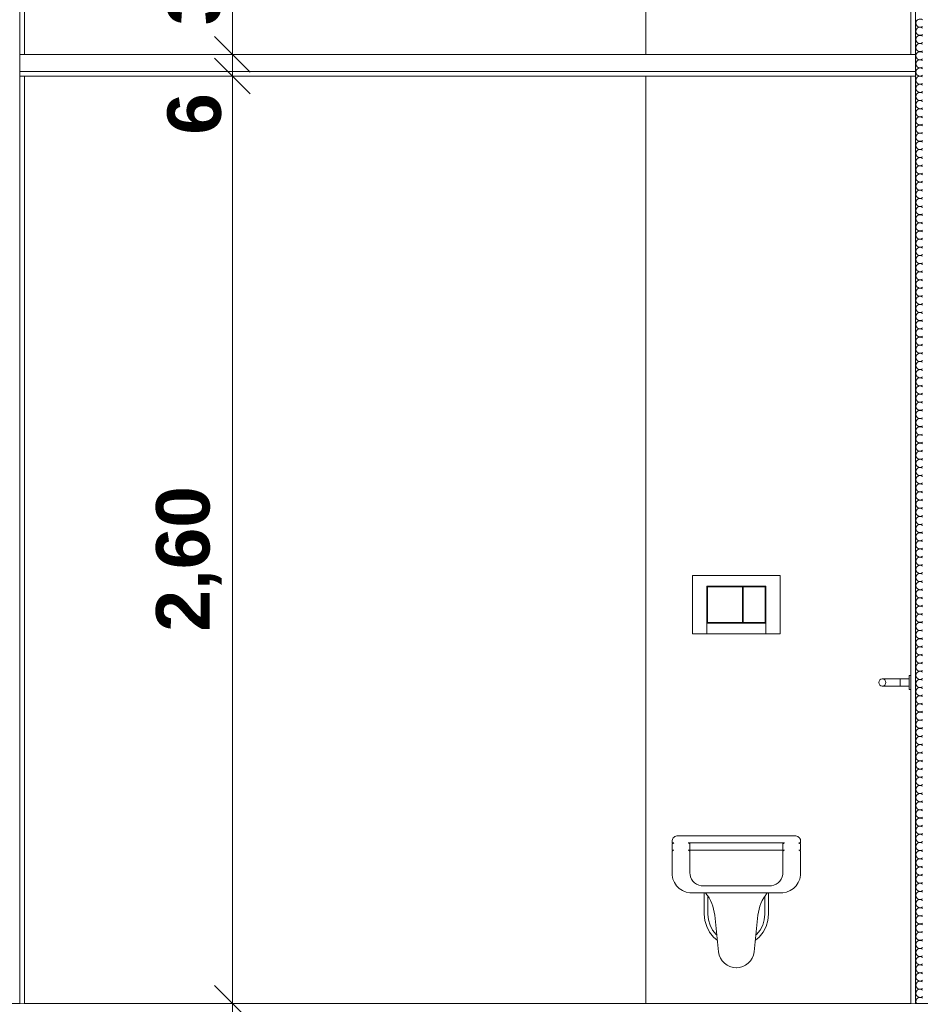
# Model space of a CAD drawing. Header units: millimetres. Extents: x -58263 to 69124, y -53000 to 22363.
# Tile 22 of 40: x -21537 to -19013, y 3558 to 6318. Entities that reach past the tile are written whole.
import ezdxf

# ---------------------------------------------------------------- set-up
doc = ezdxf.new("R2010")
doc.units = ezdxf.units.MM
doc.header["$MEASUREMENT"] = 0
doc.linetypes.add('Wipeout_Contour', pattern=[1000, 0, -1000])
for name, color, linetype in [('Nouveau_2D - Cotations pour 100ème', 7, 'Continuous'), ('Nouveau__Murs int non porteurs - Cloisons', 7, 'Continuous'), ('Nouveau__Plafonds', 7, 'Continuous'), ('Nouveau__Sols - Dalles', 7, 'Continuous'), ('Nouveau_Eq tech - App Sanitaire', 7, 'Continuous')]:
    doc.layers.add(name, color=color, linetype=linetype)
doc.styles.add('STYLE_GENERE_2', font='arial.ttf')
doc.dimstyles.new('STYLE_GENERE__1', dxfattribs={"dimtxt": 150, "dimasz": 95, "dimexe": 0.18, "dimexo": 989.657151, "dimgap": 0, "dimtad": 1, "dimlfac": 0.001, "dimzin": 0, "dimdsep": 46, "dimtxsty": 'STYLE_GENERE_2', "dimblk": 'ARROWHEAD_6', "dimblk1": 'ARROWHEAD_6', "dimblk2": 'ARROWHEAD_6', "dimcen": 0.09, "dimclrd": 7, "dimclre": 7, "dimclrt": 7, "dimazin": 0, "dimtfac": 1, "dimtdec": 4, "dimtmove": 0, "dimatfit": 3, "dimfxl": 0, "dimtolj": 1, "dimtzin": 0, "dimarcsym": 0})
doc.dimstyles.new('STYLE_GENERE__2', dxfattribs={"dimtxt": 150, "dimasz": 95, "dimexe": 0.18, "dimexo": 989.657151, "dimgap": 0, "dimtad": 1, "dimlfac": 0.001, "dimzin": 0, "dimdsep": 46, "dimtxsty": 'STYLE_GENERE_2', "dimblk": 'ARROWHEAD_6', "dimblk1": 'ARROWHEAD_6', "dimblk2": 'ARROWHEAD_6', "dimcen": 0.09, "dimclrd": 7, "dimclre": 7, "dimclrt": 7, "dimazin": 0, "dimtfac": 1, "dimtdec": 4, "dimtmove": 2, "dimatfit": 3, "dimfxl": 0, "dimtolj": 1, "dimtzin": 0, "dimarcsym": 0})
doc.dimstyles.new('STYLE_GENERE__5', dxfattribs={"dimtxt": 150, "dimasz": 95, "dimexe": 0.18, "dimexo": 5949.227272, "dimgap": 0, "dimtad": 1, "dimlfac": 0.001, "dimzin": 0, "dimdsep": 46, "dimtxsty": 'STYLE_GENERE_2', "dimblk": 'ARROWHEAD_6', "dimblk1": 'ARROWHEAD_6', "dimblk2": 'ARROWHEAD_6', "dimcen": 0.09, "dimclrd": 7, "dimclre": 7, "dimclrt": 7, "dimazin": 0, "dimtfac": 1, "dimtdec": 4, "dimtmove": 0, "dimatfit": 3, "dimfxl": 0, "dimtolj": 1, "dimtzin": 0, "dimarcsym": 0})
doc.dimstyles.new('STYLE_GENERE__6', dxfattribs={"dimtxt": 150, "dimasz": 95, "dimexe": 0.18, "dimexo": 5949.227272, "dimgap": 0, "dimtad": 1, "dimlfac": 0.001, "dimzin": 0, "dimdsep": 46, "dimtxsty": 'STYLE_GENERE_2', "dimblk": 'ARROWHEAD_6', "dimblk1": 'ARROWHEAD_6', "dimblk2": 'ARROWHEAD_6', "dimcen": 0.09, "dimclrd": 7, "dimclre": 7, "dimclrt": 7, "dimazin": 0, "dimtfac": 1, "dimtdec": 4, "dimtmove": 2, "dimatfit": 3, "dimfxl": 0, "dimtolj": 1, "dimtzin": 0, "dimarcsym": 0})
doc.dimstyles.new('STYLE_GENERE__7', dxfattribs={"dimtxt": 150, "dimasz": 95, "dimexe": 0.18, "dimexo": 5771.227059, "dimgap": 0, "dimtad": 1, "dimlfac": 0.001, "dimzin": 0, "dimdsep": 46, "dimtxsty": 'STYLE_GENERE_2', "dimblk": 'ARROWHEAD_6', "dimblk1": 'ARROWHEAD_6', "dimblk2": 'ARROWHEAD_6', "dimcen": 0.09, "dimclrd": 7, "dimclre": 7, "dimclrt": 7, "dimazin": 0, "dimtfac": 1, "dimtdec": 4, "dimtmove": 0, "dimatfit": 3, "dimfxl": 0, "dimtolj": 1, "dimtzin": 0, "dimarcsym": 0})

# ---------------------------------------------------------------- blocks, each defined once
blk = doc.blocks.new('Élément de coupe_22')
at = {"layer": 'Nouveau__Sols - Dalles', "color": 7, "linetype": 'Continuous', "lineweight": 5}
for p, q in [((-21523.6, 3560), (-21536.6, 3560)), ((-19039.6, 3560), (-21523.6, 3560)), ((-19026.6, 3560), (-19039.6, 3560))]:
    blk.add_line(p, q, dxfattribs=at)
blk = doc.blocks.new('Élément de coupe_38')
at = {"color": 254, "linetype": 'Wipeout_Contour', "lineweight": 0, "ltscale": 89867.016041}
blk.add_wipeout([(-21523.6, 6612.7), (-21536.6, 6612.7), (-21536.6, 6221), (-21523.6, 6221)], dxfattribs=at).dxf.layer = 'Nouveau__Murs int non porteurs - Cloisons'
at = {"color": 254, "linetype": 'Wipeout_Contour', "lineweight": 0, "ltscale": 88432.734231}
blk.add_wipeout([(-21523.6, 6160), (-21536.6, 6160), (-21536.6, 3560), (-21523.6, 3560)], dxfattribs=at).dxf.layer = 'Nouveau__Murs int non porteurs - Cloisons'
at = {"color": 254, "linetype": 'Wipeout_Contour', "lineweight": 0, "ltscale": 223799.850787}
blk.add_wipeout([(-21584.6, 3560), (-21536.6, 3560), (-21536.6, 6160), (-21536.6, 6221), (-21536.6, 6612.7), (-21582.6, 6612.7), (-21582.6, 6812.7), (-21584.6, 6812.7), (-21584.6, 6221), (-21584.6, 6160)], dxfattribs=at).dxf.layer = 'Nouveau__Murs int non porteurs - Cloisons'
at = {"layer": 'Nouveau__Murs int non porteurs - Cloisons', "color": 7, "linetype": 'Continuous', "lineweight": 5}
for p, q in [((-21523.6, 6612.7), (-21523.6, 6221)), ((-21523.6, 6160), (-21523.6, 3560))]:
    blk.add_line(p, q, dxfattribs=at)
at = {"layer": 'Nouveau__Murs int non porteurs - Cloisons', "color": 7, "linetype": 'Continuous', "lineweight": 13}
blk.add_line((-21536.6, 3560), (-21584.6, 3560), dxfattribs=at)
at = {"layer": 'Nouveau__Murs int non porteurs - Cloisons', "color": 7, "linetype": 'Continuous', "lineweight": 13, "flags": 128}
blk.add_lwpolyline([(-21536.6, 6612.7), (-21536.6, 6221), (-21536.6, 6173), (-21536.6, 6160), (-21536.6, 3560)], dxfattribs=at)
blk = doc.blocks.new('*X93')
at = {"layer": 'Nouveau__Murs int non porteurs - Cloisons', "color": 250, "linetype": 'Continuous', "lineweight": 5}
for centre, start, end in [((-19014, 6308.6), 53.1301, 180), ((-19014, 6308.6), 180, 306.8699), ((-19014, 6285.7), 53.1301, 180), ((-19014, 6285.7), 180, 306.8699), ((-19014, 6262.9), 53.1301, 180), ((-19014, 6262.9), 180, 306.8699), ((-19014, 6240), 53.1301, 180), ((-19014, 6240), 180, 306.8699), ((-19014, 6217.1), 53.1301, 180), ((-19014, 6217.1), 180, 306.8699), ((-19014, 6194.3), 53.1301, 180), ((-19014, 6194.3), 180, 306.8699), ((-19014, 6171.4), 53.1301, 180), ((-19014, 6171.4), 180, 306.8699), ((-19014, 6148.6), 53.1301, 180), ((-19014, 6148.6), 180, 306.8699), ((-19014, 6125.7), 53.1301, 180), ((-19014, 6125.7), 180, 306.8699), ((-19014, 6102.9), 53.1301, 180), ((-19014, 6102.9), 180, 306.8699), ((-19014, 6080), 53.1301, 180), ((-19014, 6080), 180, 306.8699), ((-19014, 6057.1), 53.1301, 180), ((-19014, 6057.1), 180, 306.8699), ((-19014, 6034.3), 53.1301, 180), ((-19014, 6034.3), 180, 306.8699), ((-19014, 6011.4), 53.1301, 180), ((-19014, 6011.4), 180, 306.8699), ((-19014, 5988.6), 53.1301, 180), ((-19014, 5988.6), 180, 306.8699), ((-19014, 5965.7), 53.1301, 180), ((-19014, 5965.7), 180, 306.8699), ((-19014, 5942.9), 53.1301, 180), ((-19014, 5942.9), 180, 306.8699), ((-19014, 5920), 53.1301, 180), ((-19014, 5920), 180, 306.8699), ((-19014, 5897.1), 53.1301, 180), ((-19014, 5897.1), 180, 306.8699), ((-19014, 5874.3), 53.1301, 180), ((-19014, 5874.3), 180, 306.8699), ((-19014, 5851.4), 53.1301, 180), ((-19014, 5851.4), 180, 306.8699), ((-19014, 5828.6), 53.1301, 180), ((-19014, 5828.6), 180, 306.8699), ((-19014, 5805.7), 53.1301, 180), ((-19014, 5805.7), 180, 306.8699), ((-19014, 5782.9), 53.1301, 180), ((-19014, 5782.9), 180, 306.8699), ((-19014, 5760), 53.1301, 180), ((-19014, 5760), 180, 306.8699), ((-19014, 5737.1), 53.1301, 180), ((-19014, 5737.1), 180, 306.8699), ((-19014, 5714.3), 53.1301, 180), ((-19014, 5714.3), 180, 306.8699), ((-19014, 5691.4), 53.1301, 180), ((-19014, 5691.4), 180, 306.8699), ((-19014, 5668.6), 53.1301, 180), ((-19014, 5668.6), 180, 306.8699), ((-19014, 5645.7), 53.1301, 180), ((-19014, 5645.7), 180, 306.8699), ((-19014, 5622.9), 53.1301, 180), ((-19014, 5622.9), 180, 306.8699), ((-19014, 5600), 53.1301, 180), ((-19014, 5600), 180, 306.8699), ((-19014, 5577.1), 53.1301, 180), ((-19014, 5577.1), 180, 306.8699), ((-19014, 5554.3), 53.1301, 180), ((-19014, 5554.3), 180, 306.8699), ((-19014, 5531.4), 53.1301, 180), ((-19014, 5531.4), 180, 306.8699), ((-19014, 5508.6), 53.1301, 180), ((-19014, 5508.6), 180, 306.8699), ((-19014, 5485.7), 53.1301, 180), ((-19014, 5485.7), 180, 306.8699), ((-19014, 5462.9), 53.1301, 180), ((-19014, 5462.9), 180, 306.8699), ((-19014, 5440), 53.1301, 180), ((-19014, 5440), 180, 306.8699), ((-19014, 5417.1), 53.1301, 180), ((-19014, 5417.1), 180, 306.8699), ((-19014, 5394.3), 53.1301, 180), ((-19014, 5394.3), 180, 306.8699), ((-19014, 5371.4), 53.1301, 180), ((-19014, 5371.4), 180, 306.8699), ((-19014, 5348.6), 53.1301, 180), ((-19014, 5348.6), 180, 306.8699), ((-19014, 5325.7), 53.1301, 180), ((-19014, 5325.7), 180, 306.8699), ((-19014, 5302.9), 53.1301, 180), ((-19014, 5302.9), 180, 306.8699), ((-19014, 5280), 53.1301, 180), ((-19014, 5280), 180, 306.8699), ((-19014, 5257.1), 53.1301, 180), ((-19014, 5257.1), 180, 306.8699), ((-19014, 5234.3), 53.1301, 180), ((-19014, 5234.3), 180, 306.8699), ((-19014, 5211.4), 53.1301, 180), ((-19014, 5211.4), 180, 306.8699), ((-19014, 5188.6), 53.1301, 180), ((-19014, 5188.6), 180, 306.8699), ((-19014, 5165.7), 53.1301, 180), ((-19014, 5165.7), 180, 306.8699), ((-19014, 5142.9), 53.1301, 180), ((-19014, 5142.9), 180, 306.8699), ((-19014, 5120), 53.1301, 180), ((-19014, 5120), 180, 306.8699), ((-19014, 5097.1), 53.1301, 180), ((-19014, 5097.1), 180, 306.8699), ((-19014, 5074.3), 53.1301, 180), ((-19014, 5074.3), 180, 306.8699), ((-19014, 5051.4), 53.1301, 180), ((-19014, 5051.4), 180, 306.8699), ((-19014, 5028.6), 53.1301, 180), ((-19014, 5028.6), 180, 306.8699), ((-19014, 5005.7), 53.1301, 180), ((-19014, 5005.7), 180, 306.8699), ((-19014, 4982.9), 53.1301, 180), ((-19014, 4982.9), 180, 306.8699), ((-19014, 4960), 53.1301, 180), ((-19014, 4960), 180, 306.8699), ((-19014, 4937.1), 53.1301, 180), ((-19014, 4937.1), 180, 306.8699), ((-19014, 4914.3), 53.1301, 180), ((-19014, 4914.3), 180, 306.8699), ((-19014, 4891.4), 53.1301, 180), ((-19014, 4891.4), 180, 306.8699), ((-19014, 4868.6), 53.1301, 180), ((-19014, 4868.6), 180, 306.8699), ((-19014, 4845.7), 53.1301, 180), ((-19014, 4845.7), 180, 306.8699), ((-19014, 4822.9), 53.1301, 180), ((-19014, 4822.9), 180, 306.8699), ((-19014, 4800), 53.1301, 180), ((-19014, 4800), 180, 306.8699), ((-19014, 4777.1), 53.1301, 180), ((-19014, 4777.1), 180, 306.8699), ((-19014, 4754.3), 53.1301, 180), ((-19014, 4754.3), 180, 306.8699), ((-19014, 4731.4), 53.1301, 180), ((-19014, 4731.4), 180, 306.8699), ((-19014, 4708.6), 53.1301, 180), ((-19014, 4708.6), 180, 306.8699), ((-19014, 4685.7), 53.1301, 180), ((-19014, 4685.7), 180, 306.8699), ((-19014, 4662.9), 53.1301, 180), ((-19014, 4662.9), 180, 306.8699), ((-19014, 4640), 53.1301, 180), ((-19014, 4640), 180, 306.8699), ((-19014, 4617.1), 53.1301, 180), ((-19014, 4617.1), 180, 306.8699), ((-19014, 4594.3), 53.1301, 180), ((-19014, 4594.3), 180, 306.8699), ((-19014, 4571.4), 53.1301, 180), ((-19014, 4571.4), 180, 306.8699), ((-19014, 4548.6), 53.1301, 180), ((-19014, 4548.6), 180, 306.8699), ((-19014, 4525.7), 53.1301, 180), ((-19014, 4525.7), 180, 306.8699), ((-19014, 4502.9), 53.1301, 180), ((-19014, 4502.9), 180, 306.8699), ((-19014, 4480), 53.1301, 180), ((-19014, 4480), 180, 306.8699), ((-19014, 4457.1), 53.1301, 180), ((-19014, 4457.1), 180, 306.8699), ((-19014, 4434.3), 53.1301, 180), ((-19014, 4434.3), 180, 306.8699), ((-19014, 4411.4), 53.1301, 180), ((-19014, 4411.4), 180, 306.8699), ((-19014, 4388.6), 53.1301, 180), ((-19014, 4388.6), 180, 306.8699), ((-19014, 4365.7), 53.1301, 180), ((-19014, 4365.7), 180, 306.8699), ((-19014, 4342.9), 53.1301, 180), ((-19014, 4342.9), 180, 306.8699), ((-19014, 4320), 53.1301, 180), ((-19014, 4320), 180, 306.8699), ((-19014, 4297.1), 53.1301, 180), ((-19014, 4297.1), 180, 306.8699), ((-19014, 4274.3), 53.1301, 180), ((-19014, 4274.3), 180, 306.8699), ((-19014, 4251.4), 53.1301, 180), ((-19014, 4251.4), 180, 306.8699), ((-19014, 4228.6), 53.1301, 180), ((-19014, 4228.6), 180, 306.8699), ((-19014, 4205.7), 53.1301, 180), ((-19014, 4205.7), 180, 306.8699), ((-19014, 4182.9), 53.1301, 180), ((-19014, 4182.9), 180, 306.8699), ((-19014, 4160), 53.1301, 180), ((-19014, 4160), 180, 306.8699), ((-19014, 4137.1), 53.1301, 180), ((-19014, 4137.1), 180, 306.8699), ((-19014, 4114.3), 53.1301, 180), ((-19014, 4114.3), 180, 306.8699), ((-19014, 4091.4), 53.1301, 180), ((-19014, 4091.4), 180, 306.8699), ((-19014, 4068.6), 53.1301, 180), ((-19014, 4068.6), 180, 306.8699), ((-19014, 4045.7), 53.1301, 180), ((-19014, 4045.7), 180, 306.8699), ((-19014, 4022.9), 53.1301, 180), ((-19014, 4022.9), 180, 306.8699), ((-19014, 4000), 53.1301, 180), ((-19014, 4000), 180, 306.8699), ((-19014, 3977.1), 53.1301, 180), ((-19014, 3977.1), 180, 306.8699), ((-19014, 3954.3), 53.1301, 180), ((-19014, 3954.3), 180, 306.8699), ((-19014, 3931.4), 53.1301, 180), ((-19014, 3931.4), 180, 306.8699), ((-19014, 3908.6), 53.1301, 180), ((-19014, 3908.6), 180, 306.8699), ((-19014, 3885.7), 53.1301, 180), ((-19014, 3885.7), 180, 306.8699), ((-19014, 3862.9), 53.1301, 180), ((-19014, 3862.9), 180, 306.8699), ((-19014, 3840), 53.1301, 180), ((-19014, 3840), 180, 306.8699), ((-19014, 3817.1), 53.1301, 180), ((-19014, 3817.1), 180, 306.8699), ((-19014, 3794.3), 53.1301, 180), ((-19014, 3794.3), 180, 306.8699), ((-19014, 3771.4), 53.1301, 180), ((-19014, 3771.4), 180, 306.8699), ((-19014, 3748.6), 53.1301, 180), ((-19014, 3748.6), 180, 306.8699), ((-19014, 3725.7), 53.1301, 180), ((-19014, 3725.7), 180, 306.8699), ((-19014, 3702.9), 53.1301, 180), ((-19014, 3702.9), 180, 306.8699), ((-19014, 3680), 53.1301, 180), ((-19014, 3680), 180, 306.8699), ((-19014, 3657.1), 53.1301, 180), ((-19014, 3657.1), 180, 306.8699), ((-19014, 3634.3), 53.1301, 180), ((-19014, 3634.3), 180, 306.8699), ((-19014, 3611.4), 53.1301, 180), ((-19014, 3611.4), 180, 306.8699), ((-19014, 3588.6), 53.1301, 180), ((-19014, 3588.6), 180, 306.8699), ((-19014, 3565.7), 53.1301, 180), ((-19014, 3565.7), 180, 210)]:
    blk.add_arc(centre, 11.4, start, end, dxfattribs=at)
blk = doc.blocks.new('Élément de coupe_79')
at = {"color": 254, "linetype": 'Wipeout_Contour', "lineweight": 0, "ltscale": 80487.937225}
blk.add_wipeout([(-19026.6, 6825.8), (-19039.6, 6825.8), (-19039.6, 6221), (-19026.6, 6221)], dxfattribs=at).dxf.layer = 'Nouveau__Murs int non porteurs - Cloisons'
at = {"color": 254, "linetype": 'Wipeout_Contour', "lineweight": 0, "ltscale": 78736.457493}
blk.add_wipeout([(-19026.6, 6160), (-19039.6, 6160), (-19039.6, 3560), (-19026.6, 3560)], dxfattribs=at).dxf.layer = 'Nouveau__Murs int non porteurs - Cloisons'
at = {"color": 254, "linetype": 'Wipeout_Contour', "lineweight": 0, "ltscale": 158991.452184}
blk.add_wipeout([(-19026.6, 6221), (-19026.6, 6160), (-19026.6, 3560), (-18978.6, 3560), (-18978.6, 6160), (-18978.6, 6221), (-18978.6, 6825.8), (-19026.6, 6825.8)], dxfattribs=at).dxf.layer = 'Nouveau__Murs int non porteurs - Cloisons'
at = {"layer": 'Nouveau__Murs int non porteurs - Cloisons', "color": 7, "linetype": 'Continuous', "lineweight": 5}
for p, q in [((-19039.6, 6825.8), (-19039.6, 6221)), ((-19039.6, 6160), (-19039.6, 3560))]:
    blk.add_line(p, q, dxfattribs=at)
at = {"layer": 'Nouveau__Murs int non porteurs - Cloisons', "color": 7, "linetype": 'Continuous', "lineweight": 13}
blk.add_line((-18978.6, 3560), (-19026.6, 3560), dxfattribs=at)
at = {"layer": 'Nouveau__Murs int non porteurs - Cloisons', "color": 7, "linetype": 'Continuous', "lineweight": 13, "flags": 128}
blk.add_lwpolyline([(-19026.6, 6825.8), (-19026.6, 6221), (-19026.6, 6173), (-19026.6, 6160), (-19026.6, 3560)], dxfattribs=at)
at = {"layer": 'Nouveau__Murs int non porteurs - Cloisons', "lineweight": 0}
blk.add_blockref('*X93', (0, 0), dxfattribs=at)
blk = doc.blocks.new('Élément de coupe_80')
at = {"layer": 'Nouveau_Eq tech - App Sanitaire', "color": 251, "linetype": 'Continuous', "lineweight": 13}
for p, q in [((-19405.7, 4760), (-19651.7, 4760)), ((-19651.7, 4760), (-19651.7, 4596)), ((-19405.7, 4596), (-19405.7, 4760)), ((-19611.7, 4596), (-19611.7, 4730)), ((-19611.7, 4730), (-19445.7, 4730)), ((-19511.7, 4728), (-19609.7, 4728)), ((-19609.7, 4728), (-19609.7, 4628)), ((-19511.7, 4628), (-19511.7, 4728)), ((-19509.7, 4728), (-19509.7, 4628)), ((-19447.7, 4728), (-19509.7, 4728)), ((-19447.7, 4628), (-19447.7, 4728)), ((-19445.7, 4730), (-19445.7, 4596)), ((-19611.7, 4626), (-19445.7, 4626)), ((-19609.7, 4628), (-19511.7, 4628)), ((-19509.7, 4628), (-19447.7, 4628)), ((-19651.7, 4596), (-19611.7, 4596)), ((-19611.7, 4596), (-19445.7, 4596)), ((-19445.7, 4596), (-19405.7, 4596)), ((-19044.6, 4480), (-19044.6, 4479.3)), ((-19044.6, 4480), (-19039.6, 4480)), ((-19044.6, 4479.3), (-19044.6, 4477.3)), ((-19044.6, 4477.3), (-19044.6, 4474.1)), ((-19044.6, 4474.1), (-19044.6, 4470)), ((-19115.8, 4470), (-19119.6, 4470)), ((-19115.8, 4450), (-19119.6, 4450)), ((-19104.9, 4470), (-19115.8, 4470)), ((-19104.9, 4450), (-19115.8, 4450)), ((-19088.7, 4470), (-19104.9, 4470)), ((-19088.7, 4450), (-19104.9, 4450)), ((-19069.6, 4470), (-19088.7, 4470)), ((-19069.6, 4450), (-19088.7, 4450)), ((-19069.6, 4470), (-19044.6, 4470)), ((-19069.6, 4469.2), (-19069.6, 4470)), ((-19069.6, 4467.1), (-19069.6, 4469.2)), ((-19069.6, 4463.8), (-19069.6, 4467.1)), ((-19069.6, 4460), (-19069.6, 4463.8)), ((-19069.6, 4456.2), (-19069.6, 4460)), ((-19069.6, 4452.9), (-19069.6, 4456.2)), ((-19069.6, 4450.8), (-19069.6, 4452.9)), ((-19069.6, 4450), (-19069.6, 4450.8)), ((-19069.6, 4450), (-19044.6, 4450)), ((-19044.6, 4470), (-19044.6, 4465.2)), ((-19044.6, 4465.2), (-19044.6, 4460)), ((-19044.6, 4460), (-19044.6, 4454.8)), ((-19044.6, 4454.8), (-19044.6, 4450)), ((-19044.6, 4450), (-19044.6, 4445.9)), ((-19044.6, 4445.9), (-19044.6, 4442.7)), ((-19044.6, 4442.7), (-19044.6, 4440.7)), ((-19044.6, 4440.7), (-19044.6, 4440)), ((-19044.6, 4440), (-19039.6, 4440)), ((-19658.7, 3990), (-19657.7, 3990)), ((-19657.7, 3990), (-19654.9, 3990)), ((-19654.9, 3990), (-19650.2, 3990)), ((-19650.2, 3990), (-19644, 3990)), ((-19644, 3990), (-19636.4, 3990)), ((-19636.4, 3990), (-19627.8, 3990)), ((-19627.8, 3990), (-19618.4, 3990)), ((-19618.4, 3990), (-19608.7, 3990)), ((-19608.7, 3990), (-19448.7, 3990)), ((-19448.7, 3990), (-19438.9, 3990)), ((-19438.9, 3990), (-19429.5, 3990)), ((-19429.5, 3990), (-19420.9, 3990)), ((-19420.9, 3990), (-19413.3, 3990)), ((-19413.3, 3990), (-19407.1, 3990)), ((-19407.1, 3990), (-19402.5, 3990)), ((-19402.5, 3990), (-19399.6, 3990)), ((-19399.6, 3990), (-19398.7, 3990)), ((-19618.7, 3810), (-19618.7, 3870)), ((-19613.3, 3869.9), (-19615, 3869.9)), ((-19611.2, 3864.8), (-19615, 3869.9)), ((-19608.4, 3869.9), (-19613.3, 3869.9)), ((-19609.9, 3863.2), (-19611.2, 3864.8)), ((-19600.4, 3869.9), (-19608.4, 3869.9)), ((-19589.7, 3869.9), (-19600.4, 3869.9)), ((-19576.6, 3869.9), (-19589.7, 3869.9)), ((-19561.7, 3869.9), (-19576.6, 3869.9)), ((-19545.5, 3869.9), (-19561.7, 3869.9)), ((-19528.7, 3869.9), (-19545.5, 3869.9)), ((-19511.8, 3869.9), (-19528.7, 3869.9)), ((-19495.6, 3869.9), (-19511.8, 3869.9)), ((-19480.7, 3869.9), (-19495.6, 3869.9)), ((-19467.6, 3869.9), (-19480.7, 3869.9)), ((-19456.9, 3869.9), (-19467.6, 3869.9)), ((-19448.9, 3869.9), (-19456.9, 3869.9)), ((-19444, 3869.9), (-19448.9, 3869.9)), ((-19447.4, 3863.2), (-19446.2, 3864.8)), ((-19446.2, 3864.8), (-19447.4, 3863.1)), ((-19446.2, 3864.8), (-19442.3, 3869.9)), ((-19442.3, 3869.9), (-19444, 3869.9)), ((-19438.7, 3870), (-19438.7, 3810)), ((-19605.3, 3856), (-19609.9, 3863.2)), ((-19608.7, 3810.5), (-19608.7, 3861.2)), ((-19601.2, 3848.5), (-19605.3, 3856)), ((-19597.7, 3840.7), (-19601.2, 3848.5)), ((-19594.7, 3832.7), (-19597.7, 3840.7)), ((-19462.6, 3832.7), (-19459.6, 3840.7)), ((-19459.6, 3840.7), (-19456.1, 3848.5)), ((-19456.1, 3848.5), (-19452, 3856)), ((-19452, 3856), (-19447.4, 3863.2)), ((-19448.7, 3861.2), (-19448.7, 3810.5)), ((-19616.9, 3792.4), (-19618.7, 3810)), ((-19607.1, 3794.4), (-19608.7, 3810.5)), ((-19592.3, 3824.5), (-19594.7, 3832.7)), ((-19590.5, 3816.1), (-19592.3, 3824.5)), ((-19589.3, 3807.7), (-19590.5, 3816.1)), ((-19468, 3807.7), (-19466.8, 3816.1)), ((-19466.8, 3816.1), (-19465, 3824.5)), ((-19465, 3824.5), (-19462.6, 3832.7)), ((-19448.7, 3810.5), (-19450.3, 3794.4)), ((-19438.7, 3810), (-19440.4, 3792.4)), ((-19611.8, 3775.6), (-19616.9, 3792.4)), ((-19602.5, 3779.4), (-19607.1, 3794.4)), ((-19578.4, 3704.7), (-19589.3, 3807.7)), ((-19479, 3704.7), (-19468, 3807.7)), ((-19450.3, 3794.4), (-19454.8, 3779.4)), ((-19440.4, 3792.4), (-19445.5, 3775.6)), ((-19603.5, 3760), (-19611.8, 3775.6)), ((-19592.3, 3746.4), (-19603.5, 3760)), ((-19595.1, 3765.6), (-19602.5, 3779.4)), ((-19585.2, 3753.5), (-19595.1, 3765.6)), ((-19462.2, 3765.6), (-19472.1, 3753.5)), ((-19453.8, 3760), (-19465, 3746.4)), ((-19454.8, 3779.4), (-19462.2, 3765.6)), ((-19445.5, 3775.6), (-19453.8, 3760)), ((-19582, 3737.9), (-19592.3, 3746.4)), ((-19583.5, 3752.1), (-19585.2, 3753.5)), ((-19465, 3746.4), (-19475.4, 3737.9)), ((-19472.1, 3753.5), (-19473.9, 3752.1)), ((-19576.6, 3695.7), (-19578.4, 3704.7)), ((-19480.7, 3695.7), (-19479, 3704.7)), ((-19573.2, 3687.3), (-19576.6, 3695.7)), ((-19568.3, 3679.5), (-19573.2, 3687.3)), ((-19562.1, 3672.8), (-19568.3, 3679.5)), ((-19554.8, 3667.4), (-19562.1, 3672.8)), ((-19502.6, 3667.4), (-19495.2, 3672.8)), ((-19495.2, 3672.8), (-19489, 3679.5)), ((-19489, 3679.5), (-19484.1, 3687.3)), ((-19484.1, 3687.3), (-19480.7, 3695.7)), ((-19546.6, 3663.3), (-19554.8, 3667.4)), ((-19537.8, 3660.8), (-19546.6, 3663.3)), ((-19528.8, 3660), (-19537.8, 3660.8)), ((-19528.6, 3660), (-19519.6, 3660.8)), ((-19519.6, 3660.8), (-19510.8, 3663.3)), ((-19510.8, 3663.3), (-19502.6, 3667.4))]:
    blk.add_line(p, q, dxfattribs=at)
at = {"layer": 'Nouveau_Eq tech - App Sanitaire', "color": 7, "linetype": 'Continuous', "lineweight": 18}
for p, q in [((-19703.7, 4010), (-19708.7, 4010)), ((-19393.7, 4010), (-19663.7, 4010)), ((-19348.7, 4010), (-19353.7, 4010)), ((-19703.7, 3990), (-19708.7, 3990)), ((-19658.7, 3990), (-19663.7, 3990)), ((-19393.7, 3990), (-19398.7, 3990)), ((-19348.7, 3990), (-19353.7, 3990))]:
    blk.add_line(p, q, dxfattribs=at)
at = {"layer": 'Nouveau_Eq tech - App Sanitaire', "color": 7, "linetype": 'Continuous', "lineweight": 18, "flags": 128}
blk.add_lwpolyline([(-19129.6, 4460), (-19128.8, 4456.2), (-19126.6, 4452.9), (-19123.4, 4450.8), (-19119.6, 4450), (-19115.7, 4450.8), (-19112.5, 4452.9), (-19110.3, 4456.2), (-19109.6, 4460), (-19110.3, 4463.8), (-19112.5, 4467.1), (-19115.7, 4469.2), (-19119.6, 4470), (-19123.4, 4469.2), (-19126.6, 4467.1), (-19128.8, 4463.8)], close=True, dxfattribs=at)
for points in [[(-19348.7, 4010), (-19348.7, 4015), (-19348.7, 4016.5), (-19349.3, 4019.4), (-19350.4, 4022.1), (-19352.1, 4024.5), (-19354.2, 4026.6), (-19356.6, 4028.2), (-19359.3, 4029.4), (-19362.2, 4029.9), (-19363.7, 4030), (-19693.7, 4030), (-19695.1, 4029.9), (-19698, 4029.4), (-19700.7, 4028.2), (-19703.2, 4026.6), (-19705.3, 4024.5), (-19706.9, 4022.1), (-19708, 4019.4), (-19708.6, 4016.5), (-19708.7, 4015), (-19708.7, 4010)], [(-19703.7, 4010), (-19704.2, 4010), (-19705.1, 4009.8), (-19706, 4009.4), (-19706.8, 4008.9), (-19707.5, 4008.2), (-19708.1, 4007.4), (-19708.5, 4006.5), (-19708.6, 4005.5), (-19708.7, 4005), (-19708.7, 3990)], [(-19663.7, 4010), (-19663.2, 4010), (-19662.2, 4009.8), (-19661.3, 4009.4), (-19660.5, 4008.9), (-19659.8, 4008.2), (-19659.3, 4007.4), (-19658.9, 4006.5), (-19658.7, 4005.5), (-19658.7, 4005), (-19658.7, 3990)], [(-19393.7, 4010), (-19394.2, 4010), (-19395.1, 4009.8), (-19396, 4009.4), (-19396.8, 4008.9), (-19397.5, 4008.2), (-19398.1, 4007.4), (-19398.5, 4006.5), (-19398.6, 4005.5), (-19398.7, 4005), (-19398.7, 3990)], [(-19353.7, 4010), (-19353.2, 4010), (-19352.2, 4009.8), (-19351.3, 4009.4), (-19350.5, 4008.9), (-19349.8, 4008.2), (-19349.3, 4007.4), (-19348.9, 4006.5), (-19348.7, 4005.5), (-19348.7, 4005), (-19348.7, 3990)], [(-19703.7, 3990), (-19704.2, 3990), (-19705.1, 3989.8), (-19706, 3989.4), (-19706.8, 3988.9), (-19707.5, 3988.2), (-19708.1, 3987.4), (-19708.5, 3986.5), (-19708.6, 3985.5), (-19708.7, 3985), (-19708.7, 3930), (-19708.7, 3925), (-19708.4, 3919.6), (-19706.3, 3909), (-19702.2, 3899.1), (-19696.2, 3890.1), (-19688.6, 3882.5), (-19679.6, 3876.5), (-19669.6, 3872.4), (-19659.1, 3870.3), (-19653.7, 3870), (-19403.7, 3870), (-19398.3, 3870.3), (-19387.7, 3872.4), (-19377.7, 3876.5), (-19368.8, 3882.5), (-19361.2, 3890.1), (-19355.2, 3899.1), (-19351, 3909), (-19348.9, 3919.6), (-19348.7, 3925), (-19348.7, 3930), (-19348.7, 3985), (-19348.7, 3985.5), (-19348.9, 3986.5), (-19349.3, 3987.4), (-19349.8, 3988.2), (-19350.5, 3988.9), (-19351.3, 3989.4), (-19352.2, 3989.8), (-19353.2, 3990), (-19353.7, 3990)], [(-19663.7, 3990), (-19663.2, 3990), (-19662.2, 3989.8), (-19661.3, 3989.4), (-19660.5, 3988.9), (-19659.8, 3988.2), (-19659.3, 3987.4), (-19658.9, 3986.5), (-19658.7, 3985.5), (-19658.7, 3985), (-19658.7, 3930), (-19658.7, 3925), (-19658.5, 3921.6), (-19657.2, 3914.8), (-19654.5, 3908.5), (-19650.7, 3902.8), (-19645.9, 3897.9), (-19640.2, 3894.1), (-19633.8, 3891.5), (-19627.1, 3890.2), (-19623.7, 3890), (-19433.7, 3890), (-19430.2, 3890.2), (-19423.5, 3891.5), (-19417.2, 3894.1), (-19411.5, 3897.9), (-19406.6, 3902.8), (-19402.8, 3908.5), (-19400.2, 3914.8), (-19398.8, 3921.6), (-19398.7, 3925), (-19398.7, 3930), (-19398.7, 3985), (-19398.6, 3985.5), (-19398.5, 3986.5), (-19398.1, 3987.4), (-19397.5, 3988.2), (-19396.8, 3988.9), (-19396, 3989.4), (-19395.1, 3989.8), (-19394.2, 3990), (-19393.7, 3990)]]:
    blk.add_lwpolyline(points, dxfattribs=at)
blk = doc.blocks.new('Élément de coupe_87')
at = {"layer": 'Nouveau__Murs int non porteurs - Cloisons', "color": 7, "linetype": 'Continuous', "lineweight": 5}
for p, q in [((-19782.7, 6821.7), (-19782.7, 6221)), ((-19782.7, 6160), (-19782.7, 3560))]:
    blk.add_line(p, q, dxfattribs=at)
blk = doc.blocks.new('Élément de coupe_155')
at = {"layer": 'Nouveau__Plafonds', "color": 7, "linetype": 'Continuous', "lineweight": 5}
for p, q in [((-21523.6, 6221), (-21536.6, 6221)), ((-19039.6, 6221), (-21523.6, 6221)), ((-19026.6, 6221), (-19039.6, 6221)), ((-19026.6, 6173), (-21536.6, 6173)), ((-21523.6, 6160), (-21536.6, 6160)), ((-19039.6, 6160), (-21523.6, 6160)), ((-19026.6, 6160), (-19039.6, 6160))]:
    blk.add_line(p, q, dxfattribs=at)
blk = doc.blocks.new('*D216')
at = {"layer": 'Nouveau_2D - Cotations pour 100ème', "color": 7, "linetype": 'Continuous', "lineweight": 13}
for p, q in [((-26630.4, 3610), (-26530.4, 3510)), ((-26580.4, 3340), (-26580.4, 3560)), ((-26630.4, 3390), (-26530.4, 3290))]:
    blk.add_line(p, q, dxfattribs=at)
blk = doc.blocks.new('ARROWHEAD_6')
at = {"color": 0, "linetype": 'Continuous', "lineweight": 0}
for p, q in [((-0.5, -0.5), (0.5, 0.5)), ((0, 0), (-1, 0))]:
    blk.add_line(p, q, dxfattribs=at)
blk = doc.blocks.new('*D217')
at = {"layer": 'Nouveau_2D - Cotations pour 100ème', "color": 7, "linetype": 'Continuous', "lineweight": 13}
for p, q in [((-26630.4, 6835), (-26530.4, 6735)), ((-26580.4, 3560), (-26580.4, 6785)), ((-26630.4, 3610), (-26530.4, 3510)), ((-26486.7, 3560), (-26674.2, 3560)), ((-26580.4, 3340), (-26580.4, 3560))]:
    blk.add_line(p, q, dxfattribs=at)
at = {"layer": 'Nouveau_2D - Cotations pour 100ème', "color": 7, "lineweight": 13, "insert": (-26610.4, 4972.3), "char_height": 150, "attachment_point": 7, "rotation": 90, "style": 'STYLE_GENERE_2'}
blk.add_mtext('{\\A1;\\fArial|b1|i0|c0|p0;3,22}', dxfattribs=at)
blk = doc.blocks.new('*D239')
at = {"layer": 'Nouveau_2D - Cotations pour 100ème', "color": 7, "linetype": 'Continuous', "lineweight": 13}
for p, q in [((-11834.2, 3610), (-11734.2, 3510)), ((-11690.5, 3560), (-11878, 3560)), ((-11784.2, 3340), (-11784.2, 3560)), ((-11834.2, 3390), (-11734.2, 3290))]:
    blk.add_line(p, q, dxfattribs=at)
blk = doc.blocks.new('*D240')
at = {"layer": 'Nouveau_2D - Cotations pour 100ème', "color": 7, "linetype": 'Continuous', "lineweight": 13}
for p, q in [((-11834.2, 6210), (-11734.2, 6110)), ((-11690.5, 6160), (-11878, 6160)), ((-11784.2, 3560), (-11784.2, 6160)), ((-11834.2, 3610), (-11734.2, 3510)), ((-11690.5, 3560), (-11878, 3560))]:
    blk.add_line(p, q, dxfattribs=at)
at = {"layer": 'Nouveau_2D - Cotations pour 100ème', "color": 7, "lineweight": 13, "char_height": 150, "attachment_point": 7, "rotation": 90, "style": 'STYLE_GENERE_2'}
for s, insert in [('{\\A1;\\fArial|b1|i0|c0|p0;6}', (-11814.2, 5995.6)), ('{\\A1;\\fArial|b1|i0|c0|p0;2,60}', (-11814.2, 4602.6))]:
    blk.add_mtext(s, dxfattribs=dict(at, insert=insert))
blk = doc.blocks.new('*D245')
at = {"layer": 'Nouveau_2D - Cotations pour 100ème', "color": 7, "linetype": 'Continuous', "lineweight": 13}
for p, q in [((-20991.2, 3610), (-20891.2, 3510)), ((-20847.4, 3560), (-21034.9, 3560)), ((-20941.2, 3340), (-20941.2, 3560)), ((-20991.2, 3390), (-20891.2, 3290))]:
    blk.add_line(p, q, dxfattribs=at)
blk = doc.blocks.new('*D246')
at = {"layer": 'Nouveau_2D - Cotations pour 100ème', "color": 7, "linetype": 'Continuous', "lineweight": 13}
for p, q in [((-20991.2, 6210), (-20891.2, 6110)), ((-20941.2, 3560), (-20941.2, 6160)), ((-20991.2, 3610), (-20891.2, 3510)), ((-20847.4, 3560), (-21034.9, 3560))]:
    blk.add_line(p, q, dxfattribs=at)
at = {"layer": 'Nouveau_2D - Cotations pour 100ème', "color": 7, "lineweight": 13, "char_height": 150, "attachment_point": 7, "rotation": 90, "style": 'STYLE_GENERE_2'}
for s, insert in [('{\\A1;\\fArial|b1|i0|c0|p0;6}', (-20971.2, 5995.6)), ('{\\A1;\\fArial|b1|i0|c0|p0;2,60}', (-20971.2, 4602.6))]:
    blk.add_mtext(s, dxfattribs=dict(at, insert=insert))
blk = doc.blocks.new('*D247')
at = {"layer": 'Nouveau_2D - Cotations pour 100ème', "color": 7, "linetype": 'Continuous', "lineweight": 13}
for p, q in [((-20991.2, 6271), (-20891.2, 6171)), ((-20847.4, 6221), (-21034.9, 6221)), ((-20941.2, 6160), (-20941.2, 6221)), ((-20991.2, 6210), (-20891.2, 6110)), ((-20847.4, 6160), (-21034.9, 6160)), ((-20941.2, 3560), (-20941.2, 6160))]:
    blk.add_line(p, q, dxfattribs=at)
blk = doc.blocks.new('*D248')
at = {"layer": 'Nouveau_2D - Cotations pour 100ème', "color": 7, "linetype": 'Continuous', "lineweight": 13}
for p, q in [((-20991.2, 6662.7), (-20891.2, 6562.7)), ((-20847.4, 6612.7), (-21034.9, 6612.7)), ((-20941.2, 6221), (-20941.2, 6612.7)), ((-20991.2, 6271), (-20891.2, 6171)), ((-20847.4, 6221), (-21034.9, 6221))]:
    blk.add_line(p, q, dxfattribs=at)
at = {"layer": 'Nouveau_2D - Cotations pour 100ème', "color": 7, "lineweight": 13, "insert": (-20971.2, 6302.5), "char_height": 150, "attachment_point": 7, "rotation": 90, "style": 'STYLE_GENERE_2'}
blk.add_mtext('{\\A1;\\fArial|b1|i0|c0|p0;39}', dxfattribs=at)

msp = doc.modelspace()

# ---------------------------------------------------------------- block references
at = {"layer": 'Nouveau__Murs int non porteurs - Cloisons', "lineweight": 0}
msp.add_blockref('Élément de coupe_87', (0, 0), dxfattribs=at)
at = {"layer": 'Nouveau__Sols - Dalles', "lineweight": 0}
msp.add_blockref('Élément de coupe_22', (0, 0), dxfattribs=at)

# ---------------------------------------------------------------- dimensions: what is measured, and where the dimension line sits
at = {"layer": 'Nouveau_2D - Cotations pour 100ème', "color": 7, "linetype": 'Continuous', "lineweight": 13}
for base, p1, p2, dimstyle, picture, middle in [((-20941.169, 6160), (-19107.562, 3560), (-19107.562, 6160), 'STYLE_GENERE__7', '*D246', (-21046.169, 4796.793)), ((-20941.169, 3560), (-19107.562, 3340), (-19107.562, 3560), 'STYLE_GENERE__6', '*D245', (-21077.703, 3442.435))]:
    dim = msp.add_linear_dim(base=base, p1=p1, p2=p2, angle=90, dimstyle=dimstyle, dxfattribs=at)
    dim.commit()
    dim.dimension.update_dxf_attribs({"geometry": picture, "text_midpoint": middle, "dimtype": 160, "text_rotation": 90})

# ---------------------------------------------------------------- next in the draw order: block references
at = {"layer": 'Nouveau__Murs int non porteurs - Cloisons', "lineweight": 0}
for name in ['Élément de coupe_79', 'Élément de coupe_38']:
    msp.add_blockref(name, (0, 0), dxfattribs=at)

# ---------------------------------------------------------------- next in the draw order: block references
at = {"layer": 'Nouveau__Plafonds', "lineweight": 0}
msp.add_blockref('Élément de coupe_155', (0, 0), dxfattribs=at)
at = {"layer": 'Nouveau_Eq tech - App Sanitaire', "lineweight": 0}
msp.add_blockref('Élément de coupe_80', (0, 0), dxfattribs=at)

# ---------------------------------------------------------------- next in the draw order: dimensions: what is measured, and where the dimension line sits
at = {"layer": 'Nouveau_2D - Cotations pour 100ème', "color": 7, "linetype": 'Continuous', "lineweight": 13}
for base, p1, p2, dimstyle, picture, middle in [((-26580.442, 6784.966), (-19107.562, 3560), (-27135.562, 6784.966), 'STYLE_GENERE__1', '*D217', (-26685.442, 5166.48)), ((-20941.169, 6612.733), (-21523.562, 6221), (-21332.565, 6612.733), 'STYLE_GENERE__5', '*D248', (-21046.169, 6416.612)), ((-20941.169, 6221), (-19107.562, 6160), (-21523.562, 6221), 'STYLE_GENERE__5', '*D247', (-21046.169, 6052.669)), ((-11784.223, 6160), (-19107.562, 3560), (-11307.562, 6160), 'STYLE_GENERE__1', '*D240', (-11889.223, 4796.793)), ((-26580.442, 3560), (-19107.562, 3340), (-19107.562, 3560), 'STYLE_GENERE__2', '*D216', (-26716.976, 3442.435)), ((-11784.223, 3560), (-19107.562, 3340), (-19107.562, 3560), 'STYLE_GENERE__2', '*D239', (-11920.757, 3442.435))]:
    dim = msp.add_linear_dim(base=base, p1=p1, p2=p2, angle=90, dimstyle=dimstyle, dxfattribs=at)
    dim.commit()
    dim.dimension.update_dxf_attribs({"geometry": picture, "text_midpoint": middle, "dimtype": 160, "text_rotation": 90})

doc.saveas('drawing.dxf')
